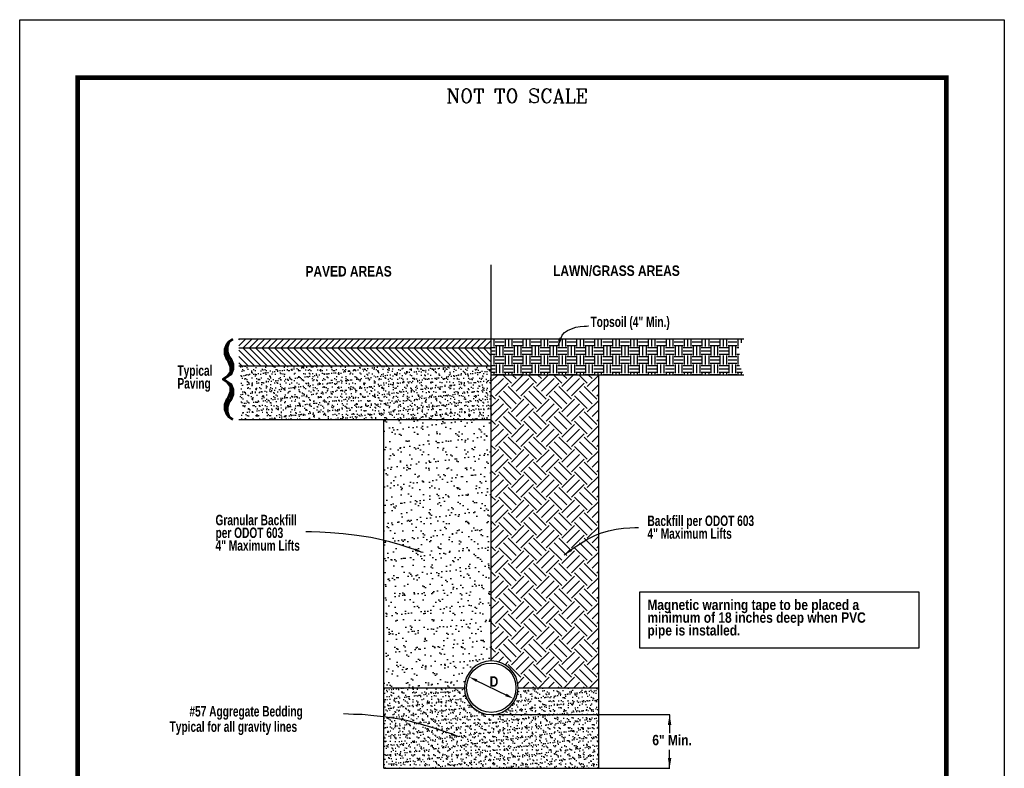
# Model space of a CAD drawing. Header units: feet. Extents: x 367.8 to 376.3, y -253.2 to -242.2.
# Tile 176 of 176: x 367.8 to 376.3, y -248.7 to -242.2. Entities that reach past the tile are written whole.
import ezdxf

# ---------------------------------------------------------------- set-up
doc = ezdxf.new("R2010")
doc.units = ezdxf.units.FT
doc.header["$MEASUREMENT"] = 0
for name, color, linetype in [('BORDER', 7, 'Continuous'), ('DIMENSIONS', 7, 'Continuous'), ('TEXT', 255, 'Continuous')]:
    doc.layers.add(name, color=color, linetype=linetype)
doc.styles.add('STYLE3', font='romanc.shx')
doc.styles.add('TECHNICAL', font='techb___.ttf')
doc.styles.add('THINROMAN', font='romans.shx', dxfattribs={"width": 0.85})
pattern_1 = [(37.5, (188.452703, -409.36568), (-0.001946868, 0.059550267), [0, -0.046977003, 0, -0.052540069, 0, -0.050222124]), (7.5, (188.4527, -409.36568), (0.054696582, 0.087221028), [0, -0.025342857, 0, -0.042341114, 0, -0.016225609]), (327.5, (188.41469, -409.36568), (0.096245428, 0.000174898), [0, -0.015452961, 0, -0.055630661, 0, -0.072628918]), (317.5, (188.41469, -409.36568), (0.092907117, 0.027125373), [0, -0.007726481, 0, -0.036468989, 0, -0.041722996])]

msp = doc.modelspace()

# ---------------------------------------------------------------- hatches: boundary and pattern name
at = {"linetype": 'Continuous'}
h = msp.add_hatch(dxfattribs=at)
h.set_pattern_fill('ANSI31', scale=0.309059, style=0)
h.set_pattern_definition([(45, (188.708437, -409.66787), (-0.0273172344, 0.0273172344), [])])
h.paths.add_polyline_path([(369.6591, -244.9923), (369.6591, -245.0692), (371.8385, -245.0692), (371.8385, -244.9923)])
h = msp.add_hatch(dxfattribs=at)
h.set_pattern_fill('EARTH', scale=0.309059, style=0)
h.set_pattern_definition([(0, (187.21037, -408.84878), (0.077264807, 0.077264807), [0.077264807, -0.077264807]), (0, (187.21037, -408.8198), (0.077264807, 0.077264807), [0.077264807, -0.077264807]), (0, (187.21037, -408.79083), (0.077264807, 0.077264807), [0.077264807, -0.077264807]), (90, (187.22003, -408.78117), (-0.077264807, 0.077264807), [0.077264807, -0.077264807]), (90, (187.249, -408.78117), (-0.077264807, 0.077264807), [0.077264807, -0.077264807]), (90, (187.277975, -408.78117), (-0.077264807, 0.077264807), [0.077264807, -0.077264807])])
h.paths.add_polyline_path([(374.0178, -244.9923), (373.9582, -245.0946), (373.9927, -245.1406), (373.9812, -245.221), (374.0178, -245.3013), (371.8385, -245.3013), (371.8385, -244.9923)])
h = msp.add_hatch(dxfattribs=at)
h.set_pattern_fill('ANSI31', scale=0.309059, angle=90, style=0)
h.set_pattern_definition([(135, (188.610405, -409.876423), (-0.0273172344, -0.0273172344), [])])
h.paths.add_polyline_path([(369.6591, -245.0692), (369.6591, -245.2241), (371.8385, -245.2241), (371.8385, -245.0692)])
h = msp.add_hatch(dxfattribs=at)
h.set_pattern_fill('AR-SAND', scale=0.030906, style=0)
h.set_pattern_definition(pattern_1)
h.paths.add_polyline_path([(370.9113, -245.6877), (371.8385, -245.6877), (371.8385, -245.2241), (369.6591, -245.2241), (369.6644, -245.3508), (369.6686, -245.4572), (369.6558, -245.4955), (369.6771, -245.5849), (369.6591, -245.6877), (369.931, -245.6877)])
h = msp.add_hatch(dxfattribs=at)
h.set_pattern_fill('EARTH', scale=0.618118, angle=45, style=0)
h.set_pattern_definition([(45, (187.21037, -410.0434), (1e-17, 0.21853788), [0.15452961, -0.15452961]), (45, (187.1694, -410.00242), (1e-17, 0.21853788), [0.15452961, -0.15452961]), (45, (187.12842, -409.96145), (1e-17, 0.21853788), [0.15452961, -0.15452961]), (135, (187.12842, -409.93413), (-0.21853788, 3e-17), [0.15452961, -0.15452961]), (135, (187.1694, -409.89316), (-0.21853788, 3e-17), [0.15452961, -0.15452961]), (135, (187.21037, -409.85218), (-0.21853788, 3e-17), [0.15452961, -0.15452961])])
edge = h.paths.add_edge_path()
edge.add_line((372.7656, -248.0056), (372.7656, -245.3013))
edge.add_line((372.7656, -245.3013), (371.8385, -245.3013))
edge.add_line((371.8385, -245.3013), (371.8385, -247.7738))
edge.add_arc((371.8385, -248.0056), 0.2318, 0, 90, ccw=False)
edge.add_line((372.0703, -248.0056), (372.7656, -248.0056))
h = msp.add_hatch(dxfattribs=at)
h.set_pattern_fill('AR-SAND', scale=0.061812, style=0)
h.set_pattern_definition([(37.5, (188.4527, -409.36568), (-0.003893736, 0.119100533), [0, -0.093954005, 0, -0.105080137, 0, -0.10044425]), (7.5, (188.4527, -409.36568), (0.10939316, 0.17444206), [0, -0.050685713, 0, -0.08468223, 0, -0.03245122]), (327.5, (188.37667, -409.36568), (0.192490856, 0.000349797), [0, -0.030905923, 0, -0.11126132, 0, -0.145257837]), (317.5, (188.37667, -409.36568), (0.18581423, 0.05425075), [0, -0.01545296, 0, -0.072937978, 0, -0.08344599])])
edge = h.paths.add_edge_path()
edge.add_line((370.9113, -248.0056), (370.9113, -247.3102))
edge.add_line((370.9113, -247.3102), (370.9113, -245.6877))
edge.add_line((370.9113, -245.6877), (371.8385, -245.6877))
edge.add_line((371.8385, -245.6877), (371.8385, -247.7738))
edge.add_arc((371.8385, -248.0056), 0.2318, 90, 180)
edge.add_line((371.6067, -248.0056), (370.9113, -248.0056))
h = msp.add_hatch(dxfattribs=at)
h.set_pattern_fill('AR-SAND', scale=0.030906, style=0)
h.set_pattern_definition(pattern_1)
edge = h.paths.add_edge_path()
edge.add_arc((371.8385, -248.0056), 0.2318, 180, 360)
edge.add_line((372.0703, -248.0056), (372.7656, -248.0056))
edge.add_line((372.7656, -248.0056), (372.7656, -248.701))
edge.add_line((372.7656, -248.701), (370.9113, -248.701))
edge.add_line((370.9113, -248.701), (370.9113, -248.0056))
edge.add_line((370.9113, -248.0056), (371.6067, -248.0056))

# ---------------------------------------------------------------- linework, layer by layer
at = {"color": 7, "linetype": 'Continuous'}
for p, q in [((371.8385, -244.9923), (371.8385, -244.3518)), ((369.6591, -244.9923), (371.8385, -244.9923)), ((371.8385, -244.9923), (374.0178, -244.9923)), ((371.8385, -245.2241), (371.8385, -244.9923)), ((369.6591, -245.0692), (371.8385, -245.0692)), ((369.6591, -245.2241), (371.8385, -245.2241)), ((371.8385, -245.6877), (371.8385, -245.2241)), ((371.8385, -245.3013), (374.0178, -245.3013)), ((372.7656, -248.0056), (372.7656, -245.3013)), ((369.6591, -245.6877), (369.931, -245.6877)), ((369.931, -245.6877), (370.9113, -245.6877)), ((370.9113, -245.6877), (371.8385, -245.6877)), ((370.9113, -247.3102), (370.9113, -245.6877)), ((371.8385, -247.7738), (371.8385, -245.6877)), ((370.9113, -248.0056), (370.9113, -247.3102)), ((370.9113, -248.0056), (371.6067, -248.0056)), ((370.9113, -248.701), (370.9113, -248.0056)), ((372.0703, -248.0056), (372.7656, -248.0056)), ((372.7656, -248.701), (372.7656, -248.0056)), ((373.3778, -248.2405), (373.3778, -248.3991)), ((373.3778, -248.6979), (373.3778, -248.5432)), ((370.9113, -248.701), (372.7656, -248.701)), ((372.7667, -248.701), (373.3808, -248.701))]:
    msp.add_line(p, q, dxfattribs=at)
at = {"color": 7, "linetype": 'ByBlock'}
msp.add_line((371.7025, -247.9389), (371.9744, -248.0723), dxfattribs=at)
at = {"color": 7}
for points in [[(372.417, -245.0525), (372.4182, -245.0474), (372.4221, -245.0337), (372.4292, -245.014), (372.4398, -244.991), (372.451, -244.9594), (372.4718, -244.9376), (372.4969, -244.9193), (372.5306, -244.904), (372.5698, -244.8917), (372.6045, -244.8859), (372.6398, -244.8818), (372.66, -244.8803), (372.6754, -244.8792), (372.6786, -244.8791)], [(371.2493, -246.8385), (371.2345, -246.8328), (371.1934, -246.8178), (371.131, -246.7962), (371.052, -246.7711), (370.9614, -246.7452), (370.8641, -246.7215), (370.798, -246.7083), (370.6779, -246.6899), (370.56, -246.6767), (370.4511, -246.6678), (370.3578, -246.6623), (370.2869, -246.6594), (370.2449, -246.6583), (370.2363, -246.6582)], [(372.4665, -246.8596), (372.4762, -246.8516), (372.5035, -246.8304), (372.5456, -246.7997), (372.5997, -246.7637), (372.6629, -246.7262), (372.7326, -246.6911), (372.7812, -246.671), (372.8491, -246.6501), (372.9171, -246.6359), (372.9807, -246.6272), (373.0358, -246.6226), (373.0781, -246.6209), (373.1033, -246.6207), (373.1085, -246.6207)], [(371.5602, -248.431), (371.5441, -248.4248), (371.4994, -248.408), (371.4313, -248.3839), (371.3453, -248.3553), (371.2466, -248.3254), (371.1407, -248.2972), (371.0688, -248.2808), (370.9898, -248.2672), (370.9121, -248.2583), (370.8252, -248.2482), (370.7229, -248.2376), (370.7229, -248.2376), (370.6482, -248.236), (370.5615, -248.2316)]]:
    msp.add_lwpolyline(points, dxfattribs=at)
msp.add_lwpolyline([(373.1206, -247.1763), (375.5285, -247.1763), (375.5285, -247.6641), (373.1206, -247.6641)], close=True, dxfattribs=at)
at = {"color": 7, "linetype": 'Continuous'}
msp.add_circle((371.8385, -248.0056), 0.2133, dxfattribs=at)
for start, end in [(90, 180), (0, 90), (180, 0)]:
    msp.add_arc((371.8385, -248.0056), 0.2318, start, end, dxfattribs=at)
for points in [[(372.4505, -244.9869), (372.4274, -244.9796), (372.417, -245.0525)], [(371.1854, -246.8019), (371.1769, -246.8246), (371.2493, -246.8385)], [(372.5318, -246.8254), (372.5172, -246.8061), (372.4665, -246.8596)], [(373.3628, -248.3274), (373.3928, -248.3274), (373.3778, -248.2374)], [(371.4965, -248.394), (371.488, -248.4167), (371.5602, -248.431)], [(373.3628, -248.6116), (373.3928, -248.6116), (373.3778, -248.7015)]]:
    msp.add_solid(points, dxfattribs=at)
at = {"color": 7, "linetype": 'ByBlock'}
for points in [[(371.7176, -247.9328), (371.707, -247.9545), (371.647, -247.9116)], [(371.97, -248.0566), (371.9593, -248.0784), (372.0299, -248.0995)]]:
    msp.add_solid(points, dxfattribs=at)
at = {"layer": 'BORDER', "const_width": 0.04}
msp.add_lwpolyline([(368.2674, -252.7336), (368.2674, -242.7336), (375.7674, -242.7336), (375.7674, -252.7336)], close=True, dxfattribs=at)
at = {"layer": 'DEFPOINTS', "color": 7, "ltscale": 1.2}
msp.add_lwpolyline([(367.7674, -253.2336), (367.7674, -242.2336), (376.2674, -242.2336), (376.2674, -253.2336)], close=True, dxfattribs=at)
at = {"layer": 'DIMENSIONS', "color": 7, "linetype": 'Continuous'}
for p, q in [((371.8385, -248.2374), (372.7656, -248.2374)), ((372.7667, -248.2374), (373.3808, -248.2374))]:
    msp.add_line(p, q, dxfattribs=at)

# ---------------------------------------------------------------- texts
at = {"color": 7, "linetype": 'Continuous', "style": 'THINROMAN', "width": 0.85}
msp.add_text('{', height=0.4542, dxfattribs=at).set_placement((369.4581, -245.5356))
at = {"layer": 'DIMENSIONS', "color": 7, "style": 'TECHNICAL'}
for s, p in [('PAVED AREAS', (370.2345, -244.4526)), ('LAWN/GRASS AREAS', (372.372, -244.4472)), ('Magnetic warning tape to be placed a', (373.1862, -247.3339)), ('minimum of 18 inches deep when PVC ', (373.1862, -247.444)), ('pipe is installed.', (373.1862, -247.5541))]:
    msp.add_text(s, height=0.09, dxfattribs=at).set_placement(p)
at = {"layer": 'DIMENSIONS', "color": 7, "style": 'TECHNICAL', "width": 0.85}
for s, p in [('Topsoil (4" Min.)', (372.6949, -244.8885)), ('Typical', (369.1291, -245.3102)), ('Paving', (369.1291, -245.4203)), ('Granular Backfill', (369.458, -246.6014)), ('Backfill per ODOT 603', (373.1867, -246.6081)), ('per ODOT 603', (369.458, -246.7115)), ('4" Maximum Lifts', (373.1867, -246.7182)), ('4" Maximum Lifts', (369.458, -246.8216)), ('#57 Aggregate Bedding', (369.2326, -248.2539)), ('Typical for all gravity lines', (369.0616, -248.3864))]:
    msp.add_text(s, height=0.09, dxfattribs=at).set_placement(p)
at = {"layer": 'DIMENSIONS', "color": 7, "char_height": 0.09, "attachment_point": 1, "style": 'TECHNICAL'}
for s, insert in [('\\A1;D', (371.8245, -247.9066)), ('\\A1;6" Min.', (373.2288, -248.4127))]:
    msp.add_mtext(s, dxfattribs=dict(at, insert=insert))
at = {"layer": 'TEXT', "color": 7, "style": 'STYLE3'}
msp.add_text('NOT TO SCALE', height=0.120395, dxfattribs=at).set_placement((371.4498, -242.952))

doc.saveas('drawing.dxf')
